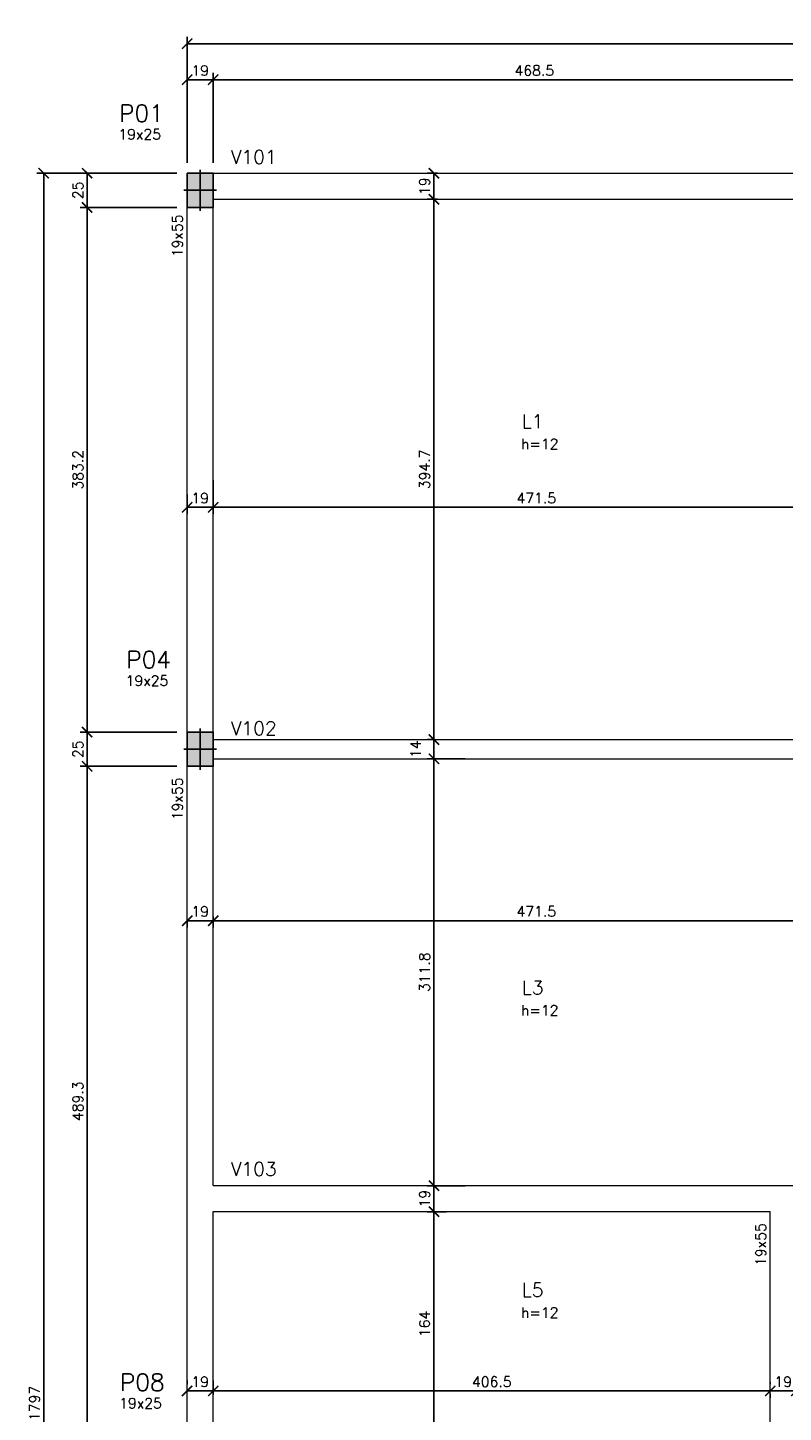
# Model space of a CAD drawing. Header units: centimetres. Extents: x 2886 to 4094, y 1074 to 3107.
# Tile 4 of 6: x 2886 to 3437, y 2096 to 3107. Entities that reach past the tile are written whole.
import ezdxf

# ---------------------------------------------------------------- set-up
doc = ezdxf.new("R2010")
doc.units = ezdxf.units.CM
for name, color, linetype in [('_COTA', 1, 'Continuous'), ('HATCH_2', 253, 'Continuous'), ('Pilares', 5, 'Continuous'), ('Texto Viga', 6, 'Continuous')]:
    doc.layers.add(name, color=color, linetype=linetype)
for name, color, linetype, lineweight in [('Texto Dimensoes', 2, 'Continuous', 9), ('Texto Pilar', 4, 'Continuous', 9), ('Vigas', 3, 'Continuous', 9)]:
    doc.layers.add(name, color=color, linetype=linetype, lineweight=lineweight)
doc.styles.add('R100', font='romans.shx', dxfattribs={"height": 12.5})
doc.styles.add('R60', font='romans.shx', dxfattribs={"height": 7.5})
doc.styles.add('R80', font='romans.shx', dxfattribs={"height": 10})
doc.dimstyles.new('Cotas', dxfattribs={"dimtxt": 7.5, "dimasz": 7.5, "dimexe": 5, "dimexo": 7.5, "dimgap": 3, "dimtad": 1, "dimdec": 1, "dimzin": 12, "dimdsep": 46, "dimtxsty": 'R60', "dimblk": 'ARCHTICK', "dimcen": 0.09, "dimclrd": 256, "dimclre": 256, "dimclrt": 2, "dimaunit": 1, "dimadec": 3, "dimazin": 3, "dimtfac": 1, "dimtdec": 1, "dimtmove": 2, "dimatfit": 2, "dimldrblk": 'ARCHTICK', "dimfxl": 1, "dimtolj": 1, "dimtzin": 0, "dimarcsym": 0})

# ---------------------------------------------------------------- blocks, each defined once
blk = doc.blocks.new('_ArchTick')
at = {"color": 0, "linetype": 'ByBlock', "const_width": 0.15}
blk.add_lwpolyline([(-0.5, -0.5), (0.5, 0.5)], dxfattribs=at)
blk = doc.blocks.new('*D146')
at = {"layer": '_COTA', "lineweight": -2, "transparency": 16777216}
for p, q in [((2994.6, 2567.4), (2924.1, 2567.4)), ((2929.1, 2078.1), (2929.1, 2567.4)), ((2994.6, 2078.1), (2924.1, 2078.1))]:
    blk.add_line(p, q, dxfattribs=at)
at = {"layer": 'Defpoints', "color": 0, "transparency": 16777216}
for p in [(2929.1, 2567.4), (3002.1, 2567.4), (3002.1, 2078.1)]:
    blk.add_point(p, dxfattribs=at)
at = {"layer": '_COTA', "lineweight": -2, "transparency": 16777216, "xscale": 7.5, "yscale": 7.5, "zscale": 7.5}
for p, rotation in [((2929.1, 2567.4), 90), ((2929.1, 2078.1), 270)]:
    blk.add_blockref('_ArchTick', p, dxfattribs=dict(at, rotation=rotation))
at = {"layer": '_COTA', "color": 2, "transparency": 16777216, "insert": (2922.4, 2322.8), "char_height": 7.5, "attachment_point": 5, "rotation": 90, "style": 'R60'}
blk.add_mtext('\\A1;489.3', dxfattribs=at)
blk = doc.blocks.new('*D147')
at = {"layer": '_COTA', "lineweight": -2, "transparency": 16777216}
for p, q in [((2994.6, 2592.4), (2924.1, 2592.4)), ((2929.1, 2592.4), (2929.1, 2567.4)), ((2994.6, 2567.4), (2924.1, 2567.4))]:
    blk.add_line(p, q, dxfattribs=at)
at = {"layer": 'Defpoints', "color": 0, "transparency": 16777216}
for p in [(3002.1, 2592.4), (2929.1, 2567.4), (3002.1, 2567.4)]:
    blk.add_point(p, dxfattribs=at)
at = {"layer": '_COTA', "lineweight": -2, "transparency": 16777216, "xscale": 7.5, "yscale": 7.5, "zscale": 7.5}
for p, rotation in [((2929.1, 2592.4), 90), ((2929.1, 2567.4), 270)]:
    blk.add_blockref('_ArchTick', p, dxfattribs=dict(at, rotation=rotation))
at = {"layer": '_COTA', "color": 2, "transparency": 16777216, "insert": (2922.4, 2579.9), "char_height": 7.5, "attachment_point": 5, "rotation": 90, "style": 'R60'}
blk.add_mtext('\\A1;25', dxfattribs=at)
blk = doc.blocks.new('*D148')
at = {"layer": '_COTA', "lineweight": -2, "transparency": 16777216}
for p, q in [((2994.6, 2975.6), (2924.1, 2975.6)), ((2929.1, 2592.4), (2929.1, 2975.6)), ((2994.6, 2592.4), (2924.1, 2592.4))]:
    blk.add_line(p, q, dxfattribs=at)
at = {"layer": 'Defpoints', "color": 0, "transparency": 16777216}
for p in [(2929.1, 2975.6), (3002.1, 2975.6), (3002.1, 2592.4)]:
    blk.add_point(p, dxfattribs=at)
at = {"layer": '_COTA', "lineweight": -2, "transparency": 16777216, "xscale": 7.5, "yscale": 7.5, "zscale": 7.5}
for p, rotation in [((2929.1, 2975.6), 90), ((2929.1, 2592.4), 270)]:
    blk.add_blockref('_ArchTick', p, dxfattribs=dict(at, rotation=rotation))
at = {"layer": '_COTA', "color": 2, "transparency": 16777216, "insert": (2922.4, 2784), "char_height": 7.5, "attachment_point": 5, "rotation": 90, "style": 'R60'}
blk.add_mtext('\\A1;383.2', dxfattribs=at)
blk = doc.blocks.new('*D149')
at = {"layer": '_COTA', "lineweight": -2, "transparency": 16777216}
for p, q in [((2994.6, 3000.6), (2924.1, 3000.6)), ((2929.1, 3000.6), (2929.1, 2975.6)), ((2994.6, 2975.6), (2924.1, 2975.6))]:
    blk.add_line(p, q, dxfattribs=at)
at = {"layer": 'Defpoints', "color": 0, "transparency": 16777216}
for p in [(3002.1, 3000.6), (2929.1, 2975.6), (3002.1, 2975.6)]:
    blk.add_point(p, dxfattribs=at)
at = {"layer": '_COTA', "lineweight": -2, "transparency": 16777216, "xscale": 7.5, "yscale": 7.5, "zscale": 7.5}
for p, rotation in [((2929.1, 3000.6), 90), ((2929.1, 2975.6), 270)]:
    blk.add_blockref('_ArchTick', p, dxfattribs=dict(at, rotation=rotation))
at = {"layer": '_COTA', "color": 2, "transparency": 16777216, "insert": (2922.4, 2988.1), "char_height": 7.5, "attachment_point": 5, "rotation": 90, "style": 'R60'}
blk.add_mtext('\\A1;25', dxfattribs=at)
blk = doc.blocks.new('*D150')
at = {"layer": '_COTA', "lineweight": -2, "transparency": 16777216}
for p, q in [((2994.6, 3000.6), (2892.4, 3000.6)), ((2897.4, 3000.6), (2897.4, 1203.6)), ((2994.6, 1203.6), (2892.4, 1203.6))]:
    blk.add_line(p, q, dxfattribs=at)
at = {"layer": 'Defpoints', "color": 0, "transparency": 16777216}
for p in [(3002.1, 3000.6), (2897.4, 1203.6), (3002.1, 1203.6)]:
    blk.add_point(p, dxfattribs=at)
at = {"layer": '_COTA', "lineweight": -2, "transparency": 16777216, "xscale": 7.5, "yscale": 7.5, "zscale": 7.5}
for p, rotation in [((2897.4, 3000.6), 90), ((2897.4, 1203.6), 270)]:
    blk.add_blockref('_ArchTick', p, dxfattribs=dict(at, rotation=rotation))
at = {"layer": '_COTA', "color": 2, "transparency": 16777216, "insert": (2890.7, 2102.1), "char_height": 7.5, "attachment_point": 5, "rotation": 90, "style": 'R60'}
blk.add_mtext('\\A1;1797', dxfattribs=at)
blk = doc.blocks.new('*D151')
at = {"layer": '_COTA', "lineweight": -2, "transparency": 16777216}
for p, q in [((3002.1, 3008.1), (3002.1, 3073.9)), ((3002.1, 3068.9), (3021.1, 3068.9)), ((3021.1, 3008.1), (3021.1, 3073.9))]:
    blk.add_line(p, q, dxfattribs=at)
at = {"layer": 'Defpoints', "color": 0, "transparency": 16777216}
for p in [(3021.1, 3068.9), (3002.1, 3000.6), (3021.1, 3000.6)]:
    blk.add_point(p, dxfattribs=at)
at = {"layer": '_COTA', "lineweight": -2, "transparency": 16777216, "xscale": 7.5, "yscale": 7.5, "zscale": 7.5, "rotation": 180}
blk.add_blockref('_ArchTick', (3002.1, 3068.9), dxfattribs=at)
at = {"layer": '_COTA', "lineweight": -2, "transparency": 16777216, "xscale": 7.5, "yscale": 7.5, "zscale": 7.5}
blk.add_blockref('_ArchTick', (3021.1, 3068.9), dxfattribs=at)
at = {"layer": '_COTA', "color": 2, "transparency": 16777216, "insert": (3011.6, 3075.6), "char_height": 7.5, "attachment_point": 5, "style": 'R60'}
blk.add_mtext('\\A1;19', dxfattribs=at)
blk = doc.blocks.new('*D152')
at = {"layer": '_COTA', "lineweight": -2, "transparency": 16777216}
for p, q in [((3021.1, 3008.1), (3021.1, 3073.9)), ((3021.1, 3068.9), (3489.6, 3068.9)), ((3489.6, 3008.1), (3489.6, 3073.9))]:
    blk.add_line(p, q, dxfattribs=at)
at = {"layer": 'Defpoints', "color": 0, "transparency": 16777216}
for p in [(3489.6, 3068.9), (3021.1, 3000.6), (3489.6, 3000.6)]:
    blk.add_point(p, dxfattribs=at)
at = {"layer": '_COTA', "lineweight": -2, "transparency": 16777216, "xscale": 7.5, "yscale": 7.5, "zscale": 7.5, "rotation": 180}
blk.add_blockref('_ArchTick', (3021.1, 3068.9), dxfattribs=at)
at = {"layer": '_COTA', "lineweight": -2, "transparency": 16777216, "xscale": 7.5, "yscale": 7.5, "zscale": 7.5}
blk.add_blockref('_ArchTick', (3489.6, 3068.9), dxfattribs=at)
at = {"layer": '_COTA', "color": 2, "transparency": 16777216, "insert": (3255.4, 3075.6), "char_height": 7.5, "attachment_point": 5, "style": 'R60'}
blk.add_mtext('\\A1;468.5', dxfattribs=at)
blk = doc.blocks.new('*D156')
at = {"layer": '_COTA', "lineweight": -2, "transparency": 16777216}
for p, q in [((3002.1, 3008.1), (3002.1, 3100.2)), ((4002.1, 3095.2), (3002.1, 3095.2)), ((4002.1, 3008.1), (4002.1, 3100.2))]:
    blk.add_line(p, q, dxfattribs=at)
at = {"layer": 'Defpoints', "color": 0, "transparency": 16777216}
for p in [(3002.1, 3095.2), (3002.1, 3000.6), (4002.1, 3000.6)]:
    blk.add_point(p, dxfattribs=at)
at = {"layer": '_COTA', "lineweight": -2, "transparency": 16777216, "xscale": 7.5, "yscale": 7.5, "zscale": 7.5, "rotation": 180}
blk.add_blockref('_ArchTick', (3002.1, 3095.2), dxfattribs=at)
at = {"layer": '_COTA', "lineweight": -2, "transparency": 16777216, "xscale": 7.5, "yscale": 7.5, "zscale": 7.5}
blk.add_blockref('_ArchTick', (4002.1, 3095.2), dxfattribs=at)
at = {"layer": '_COTA', "color": 2, "transparency": 16777216, "insert": (3502.1, 3102), "char_height": 7.5, "attachment_point": 5, "style": 'R60'}
blk.add_mtext('\\A1;1000', dxfattribs=at)
blk = doc.blocks.new('*D162')
at = {"layer": '_COTA', "lineweight": -2, "transparency": 16777216}
for p, q in [((3002.1, 2765.9), (3002.1, 2751.6)), ((3021.1, 2765.9), (3021.1, 2751.6)), ((3002.1, 2756.6), (3021.1, 2756.6))]:
    blk.add_line(p, q, dxfattribs=at)
at = {"layer": 'Defpoints', "color": 0, "transparency": 16777216}
for p in [(3002.1, 2773.4), (3021.1, 2773.4), (3021.1, 2756.6)]:
    blk.add_point(p, dxfattribs=at)
at = {"layer": '_COTA', "lineweight": -2, "transparency": 16777216, "xscale": 7.5, "yscale": 7.5, "zscale": 7.5, "rotation": 180}
blk.add_blockref('_ArchTick', (3002.1, 2756.6), dxfattribs=at)
at = {"layer": '_COTA', "lineweight": -2, "transparency": 16777216, "xscale": 7.5, "yscale": 7.5, "zscale": 7.5}
blk.add_blockref('_ArchTick', (3021.1, 2756.6), dxfattribs=at)
at = {"layer": '_COTA', "color": 2, "transparency": 16777216, "insert": (3011.6, 2763.3), "char_height": 7.5, "attachment_point": 5, "style": 'R60'}
blk.add_mtext('\\A1;19', dxfattribs=at)
blk = doc.blocks.new('*D163')
at = {"layer": '_COTA', "lineweight": -2, "transparency": 16777216}
for p, q in [((3021.1, 2776.5), (3021.1, 2751.6)), ((3492.6, 2776.5), (3492.6, 2751.6)), ((3021.1, 2756.6), (3492.6, 2756.6))]:
    blk.add_line(p, q, dxfattribs=at)
at = {"layer": 'Defpoints', "color": 0, "transparency": 16777216}
for p in [(3021.1, 2784), (3492.6, 2784), (3492.6, 2756.6)]:
    blk.add_point(p, dxfattribs=at)
at = {"layer": '_COTA', "lineweight": -2, "transparency": 16777216, "xscale": 7.5, "yscale": 7.5, "zscale": 7.5, "rotation": 180}
blk.add_blockref('_ArchTick', (3021.1, 2756.6), dxfattribs=at)
at = {"layer": '_COTA', "lineweight": -2, "transparency": 16777216, "xscale": 7.5, "yscale": 7.5, "zscale": 7.5}
blk.add_blockref('_ArchTick', (3492.6, 2756.6), dxfattribs=at)
at = {"layer": '_COTA', "color": 2, "transparency": 16777216, "insert": (3256.9, 2763.3), "char_height": 7.5, "attachment_point": 5, "style": 'R60'}
blk.add_mtext('\\A1;471.5', dxfattribs=at)
blk = doc.blocks.new('*D106')
at = {"layer": '_COTA', "lineweight": -2, "transparency": 16777216}
for p, q in [((3182.6, 2586.9), (3177.2, 2586.9)), ((3182.2, 2572.9), (3182.2, 2586.9)), ((3182.6, 2572.9), (3177.2, 2572.9))]:
    blk.add_line(p, q, dxfattribs=at)
at = {"layer": 'Defpoints', "color": 0, "transparency": 16777216}
for p in [(3182.2, 2586.9), (3190.1, 2586.9), (3190.1, 2572.9)]:
    blk.add_point(p, dxfattribs=at)
at = {"layer": '_COTA', "lineweight": -2, "transparency": 16777216, "xscale": 7.5, "yscale": 7.5, "zscale": 7.5}
for p, rotation in [((3182.2, 2586.9), 90), ((3182.2, 2572.9), 270)]:
    blk.add_blockref('_ArchTick', p, dxfattribs=dict(at, rotation=rotation))
at = {"layer": '_COTA', "color": 2, "transparency": 16777216, "insert": (3168.9, 2579.9), "char_height": 7.5, "attachment_point": 5, "rotation": 90, "style": 'R60'}
blk.add_mtext('\\A1;14', dxfattribs=at)
blk = doc.blocks.new('*D107')
at = {"layer": '_COTA', "lineweight": -2, "transparency": 16777216}
for p, q in [((3182.8, 2981.6), (3177.2, 2981.6)), ((3182.2, 2586.9), (3182.2, 2981.6)), ((3182.8, 2586.9), (3177.2, 2586.9))]:
    blk.add_line(p, q, dxfattribs=at)
at = {"layer": 'Defpoints', "color": 0, "transparency": 16777216}
for p in [(3182.2, 2981.6), (3190.3, 2981.6), (3190.3, 2586.9)]:
    blk.add_point(p, dxfattribs=at)
at = {"layer": '_COTA', "lineweight": -2, "transparency": 16777216, "xscale": 7.5, "yscale": 7.5, "zscale": 7.5}
for p, rotation in [((3182.2, 2981.6), 90), ((3182.2, 2586.9), 270)]:
    blk.add_blockref('_ArchTick', p, dxfattribs=dict(at, rotation=rotation))
at = {"layer": '_COTA', "color": 2, "transparency": 16777216, "insert": (3175.4, 2784.3), "char_height": 7.5, "attachment_point": 5, "rotation": 90, "style": 'R60'}
blk.add_mtext('\\A1;394.7', dxfattribs=at)
blk = doc.blocks.new('*D108')
at = {"layer": '_COTA', "lineweight": -2, "transparency": 16777216}
for p, q in [((3184.9, 3000.6), (3177.2, 3000.6)), ((3182.2, 2981.6), (3182.2, 3000.6)), ((3184.9, 2981.6), (3177.2, 2981.6))]:
    blk.add_line(p, q, dxfattribs=at)
at = {"layer": 'Defpoints', "color": 0, "transparency": 16777216}
for p in [(3182.2, 3000.6), (3192.4, 3000.6), (3192.4, 2981.6)]:
    blk.add_point(p, dxfattribs=at)
at = {"layer": '_COTA', "lineweight": -2, "transparency": 16777216, "xscale": 7.5, "yscale": 7.5, "zscale": 7.5}
for p, rotation in [((3182.2, 3000.6), 90), ((3182.2, 2981.6), 270)]:
    blk.add_blockref('_ArchTick', p, dxfattribs=dict(at, rotation=rotation))
at = {"layer": '_COTA', "color": 2, "transparency": 16777216, "insert": (3175.4, 2991.1), "char_height": 7.5, "attachment_point": 5, "rotation": 90, "style": 'R60'}
blk.add_mtext('\\A1;19', dxfattribs=at)
blk = doc.blocks.new('*D109')
at = {"layer": '_COTA', "lineweight": -2, "transparency": 16777216}
for p, q in [((3205, 2572.9), (3177.2, 2572.9)), ((3182.2, 2572.9), (3182.2, 2261.1)), ((3205, 2261.1), (3177.2, 2261.1))]:
    blk.add_line(p, q, dxfattribs=at)
at = {"layer": 'Defpoints', "color": 0, "transparency": 16777216}
for p in [(3212.5, 2572.9), (3182.2, 2261.1), (3212.5, 2261.1)]:
    blk.add_point(p, dxfattribs=at)
at = {"layer": '_COTA', "lineweight": -2, "transparency": 16777216, "xscale": 7.5, "yscale": 7.5, "zscale": 7.5}
for p, rotation in [((3182.2, 2572.9), 90), ((3182.2, 2261.1), 270)]:
    blk.add_blockref('_ArchTick', p, dxfattribs=dict(at, rotation=rotation))
at = {"layer": '_COTA', "color": 2, "transparency": 16777216, "insert": (3175.4, 2417), "char_height": 7.5, "attachment_point": 5, "rotation": 90, "style": 'R60'}
blk.add_mtext('\\A1;311.8', dxfattribs=at)
blk = doc.blocks.new('*D124')
at = {"layer": '_COTA', "lineweight": -2, "transparency": 16777216}
for p, q in [((3188.9, 2261.1), (3177.2, 2261.1)), ((3182.2, 2242.1), (3182.2, 2261.1)), ((3188.9, 2242.1), (3177.2, 2242.1))]:
    blk.add_line(p, q, dxfattribs=at)
at = {"layer": 'Defpoints', "color": 0, "transparency": 16777216}
for p in [(3182.2, 2261.1), (3196.4, 2261.1), (3196.4, 2242.1)]:
    blk.add_point(p, dxfattribs=at)
at = {"layer": '_COTA', "lineweight": -2, "transparency": 16777216, "xscale": 7.5, "yscale": 7.5, "zscale": 7.5}
for p, rotation in [((3182.2, 2261.1), 90), ((3182.2, 2242.1), 270)]:
    blk.add_blockref('_ArchTick', p, dxfattribs=dict(at, rotation=rotation))
at = {"layer": '_COTA', "color": 2, "transparency": 16777216, "insert": (3175.4, 2251.6), "char_height": 7.5, "attachment_point": 5, "rotation": 90, "style": 'R60'}
blk.add_mtext('\\A1;19', dxfattribs=at)
blk = doc.blocks.new('*D125')
at = {"layer": '_COTA', "lineweight": -2, "transparency": 16777216}
for p, q in [((3191.4, 2242.1), (3177.2, 2242.1)), ((3182.2, 2078.1), (3182.2, 2242.1)), ((3191.4, 2078.1), (3177.2, 2078.1))]:
    blk.add_line(p, q, dxfattribs=at)
at = {"layer": 'Defpoints', "color": 0, "transparency": 16777216}
for p in [(3182.2, 2242.1), (3198.9, 2242.1), (3198.9, 2078.1)]:
    blk.add_point(p, dxfattribs=at)
at = {"layer": '_COTA', "lineweight": -2, "transparency": 16777216, "xscale": 7.5, "yscale": 7.5, "zscale": 7.5}
for p, rotation in [((3182.2, 2242.1), 90), ((3182.2, 2078.1), 270)]:
    blk.add_blockref('_ArchTick', p, dxfattribs=dict(at, rotation=rotation))
at = {"layer": '_COTA', "color": 2, "transparency": 16777216, "insert": (3175.4, 2160.1), "char_height": 7.5, "attachment_point": 5, "rotation": 90, "style": 'R60'}
blk.add_mtext('\\A1;164', dxfattribs=at)
blk = doc.blocks.new('*D179')
at = {"layer": '_COTA', "lineweight": -2, "transparency": 16777216}
for p, q in [((3002.1, 2454.6), (3021.1, 2454.6)), ((3002.1, 2454.3), (3002.1, 2449.6)), ((3021.1, 2454.3), (3021.1, 2449.6))]:
    blk.add_line(p, q, dxfattribs=at)
at = {"layer": 'Defpoints', "color": 0, "transparency": 16777216}
for p in [(3002.1, 2461.8), (3021.1, 2461.8), (3021.1, 2454.6)]:
    blk.add_point(p, dxfattribs=at)
at = {"layer": '_COTA', "lineweight": -2, "transparency": 16777216, "xscale": 7.5, "yscale": 7.5, "zscale": 7.5, "rotation": 180}
blk.add_blockref('_ArchTick', (3002.1, 2454.6), dxfattribs=at)
at = {"layer": '_COTA', "lineweight": -2, "transparency": 16777216, "xscale": 7.5, "yscale": 7.5, "zscale": 7.5}
blk.add_blockref('_ArchTick', (3021.1, 2454.6), dxfattribs=at)
at = {"layer": '_COTA', "color": 2, "transparency": 16777216, "insert": (3011.6, 2461.4), "char_height": 7.5, "attachment_point": 5, "style": 'R60'}
blk.add_mtext('\\A1;19', dxfattribs=at)
blk = doc.blocks.new('*D180')
at = {"layer": '_COTA', "lineweight": -2, "transparency": 16777216}
for p, q in [((3021.1, 2457.6), (3021.1, 2449.6)), ((3492.6, 2457.6), (3492.6, 2449.6)), ((3021.1, 2454.6), (3492.6, 2454.6))]:
    blk.add_line(p, q, dxfattribs=at)
at = {"layer": 'Defpoints', "color": 0, "transparency": 16777216}
for p in [(3021.1, 2465.1), (3492.6, 2465.1), (3492.6, 2454.6)]:
    blk.add_point(p, dxfattribs=at)
at = {"layer": '_COTA', "lineweight": -2, "transparency": 16777216, "xscale": 7.5, "yscale": 7.5, "zscale": 7.5, "rotation": 180}
blk.add_blockref('_ArchTick', (3021.1, 2454.6), dxfattribs=at)
at = {"layer": '_COTA', "lineweight": -2, "transparency": 16777216, "xscale": 7.5, "yscale": 7.5, "zscale": 7.5}
blk.add_blockref('_ArchTick', (3492.6, 2454.6), dxfattribs=at)
at = {"layer": '_COTA', "color": 2, "transparency": 16777216, "insert": (3256.9, 2461.4), "char_height": 7.5, "attachment_point": 5, "style": 'R60'}
blk.add_mtext('\\A1;471.5', dxfattribs=at)
blk = doc.blocks.new('*D184')
at = {"layer": '_COTA', "lineweight": -2, "transparency": 16777216}
for p, q in [((3002.1, 2118.7), (3002.1, 2116.2)), ((3021.1, 2118.7), (3021.1, 2116.2)), ((3002.1, 2111.2), (3021.1, 2111.2))]:
    blk.add_line(p, q, dxfattribs=at)
at = {"layer": 'Defpoints', "color": 0, "transparency": 16777216}
for p in [(3002.1, 2111.2), (3021.1, 2111.2), (3021.1, 2111.2)]:
    blk.add_point(p, dxfattribs=at)
at = {"layer": '_COTA', "lineweight": -2, "transparency": 16777216, "xscale": 7.5, "yscale": 7.5, "zscale": 7.5, "rotation": 180}
blk.add_blockref('_ArchTick', (3002.1, 2111.2), dxfattribs=at)
at = {"layer": '_COTA', "lineweight": -2, "transparency": 16777216, "xscale": 7.5, "yscale": 7.5, "zscale": 7.5}
blk.add_blockref('_ArchTick', (3021.1, 2111.2), dxfattribs=at)
at = {"layer": '_COTA', "color": 2, "transparency": 16777216, "insert": (3011.6, 2117.9), "char_height": 7.5, "attachment_point": 5, "style": 'R60'}
blk.add_mtext('\\A1;19', dxfattribs=at)
blk = doc.blocks.new('*D185')
at = {"layer": '_COTA', "lineweight": -2, "transparency": 16777216}
for p, q in [((3021.1, 2108.3), (3021.1, 2116.2)), ((3427.6, 2117.5), (3427.6, 2116.2)), ((3021.1, 2111.2), (3427.6, 2111.2))]:
    blk.add_line(p, q, dxfattribs=at)
at = {"layer": 'Defpoints', "color": 0, "transparency": 16777216}
for p in [(3427.6, 2111.2), (3427.6, 2110), (3021.1, 2100.8)]:
    blk.add_point(p, dxfattribs=at)
at = {"layer": '_COTA', "lineweight": -2, "transparency": 16777216, "xscale": 7.5, "yscale": 7.5, "zscale": 7.5, "rotation": 180}
blk.add_blockref('_ArchTick', (3021.1, 2111.2), dxfattribs=at)
at = {"layer": '_COTA', "lineweight": -2, "transparency": 16777216, "xscale": 7.5, "yscale": 7.5, "zscale": 7.5}
blk.add_blockref('_ArchTick', (3427.6, 2111.2), dxfattribs=at)
at = {"layer": '_COTA', "color": 2, "transparency": 16777216, "insert": (3224.4, 2117.9), "char_height": 7.5, "attachment_point": 5, "style": 'R60'}
blk.add_mtext('\\A1;406.5', dxfattribs=at)
blk = doc.blocks.new('*D186')
at = {"layer": '_COTA', "lineweight": -2, "transparency": 16777216}
for p, q in [((3427.6, 2111.2), (3446.6, 2111.2)), ((3427.6, 2109.4), (3427.6, 2106.2)), ((3446.6, 2109.4), (3446.6, 2106.2))]:
    blk.add_line(p, q, dxfattribs=at)
at = {"layer": 'Defpoints', "color": 0, "transparency": 16777216}
for p in [(3427.6, 2116.9), (3446.6, 2116.9), (3446.6, 2111.2)]:
    blk.add_point(p, dxfattribs=at)
at = {"layer": '_COTA', "lineweight": -2, "transparency": 16777216, "xscale": 7.5, "yscale": 7.5, "zscale": 7.5, "rotation": 180}
blk.add_blockref('_ArchTick', (3427.6, 2111.2), dxfattribs=at)
at = {"layer": '_COTA', "lineweight": -2, "transparency": 16777216, "xscale": 7.5, "yscale": 7.5, "zscale": 7.5}
blk.add_blockref('_ArchTick', (3446.6, 2111.2), dxfattribs=at)
at = {"layer": '_COTA', "color": 2, "transparency": 16777216, "insert": (3437.1, 2117.9), "char_height": 7.5, "attachment_point": 5, "style": 'R60'}
blk.add_mtext('\\A1;19', dxfattribs=at)
blk = doc.blocks.new('P 19x25')
at = {"layer": 'Pilares'}
blk.add_lwpolyline([(-9.5, 12.5), (-9.5, -12.5), (9.5, -12.5), (9.5, 12.5)], close=True, dxfattribs=at)
at = {"layer": 'Pilares', "color": 1}
for points in [[(0, 15), (0, -15)], [(-12, 0), (12, 0)]]:
    blk.add_lwpolyline(points, dxfattribs=at)

msp = doc.modelspace()

# ---------------------------------------------------------------- hatches: boundary and pattern name
at = {"layer": 'HATCH_2'}
h = msp.add_hatch(color=256, dxfattribs=at)
h.dxf.hatch_style = 1
h.paths.add_polyline_path([(3002.11, 3000.62), (3002.11, 2975.62), (3021.11, 2975.62), (3021.11, 3000.62)])
h = msp.add_hatch(color=256, dxfattribs=at)
h.dxf.hatch_style = 1
h.paths.add_polyline_path([(3002.11, 2592.43), (3002.11, 2567.43), (3021.11, 2567.43), (3021.11, 2592.43)])

# ---------------------------------------------------------------- linework, layer by layer
at = {"layer": 'Vigas'}
for points in [[(3021.11, 3000.62), (3489.61, 3000.62)], [(3002.11, 2592.43), (3002.11, 2975.62)], [(3021.11, 2981.62), (3489.61, 2981.62)], [(3021.11, 2592.43), (3021.11, 2975.62)], [(3021.11, 2586.93), (3492.61, 2586.93)], [(3021.11, 2572.93), (3492.61, 2572.93)], [(3002.11, 2078.12), (3002.11, 2567.43)], [(3021.11, 2261.12), (3021.11, 2567.43)], [(3021.11, 2261.12), (3487.11, 2261.12)], [(3021.11, 2078.12), (3021.11, 2242.12)], [(3021.11, 2242.12), (3427.61, 2242.12)], [(3427.61, 2078.12), (3427.61, 2242.12)]]:
    msp.add_lwpolyline(points, dxfattribs=at)

# ---------------------------------------------------------------- block references
at = {"layer": 'Pilares', "color": 7}
for p in [(3011.61, 2988.12), (3011.61, 2579.93)]:
    msp.add_blockref('P 19x25', p, dxfattribs=at)

# ---------------------------------------------------------------- texts
at = {"layer": 'Texto Dimensoes', "char_height": 7.5, "attachment_point": 1, "style": 'R60'}
for s, width, insert in [('{\\C2;19x25}', 1.0016, (2951.88, 3032.79)), ('{\\C2;h=12}', 7.5, (3245.74, 2806.57)), ('{\\C2;19x25}', 1.0016, (2957.17, 2633.7)), ('{\\C2;h=12}', 7.5, (3245.74, 2392.89)), ('{\\C2;h=12}', 7.5, (3245.74, 2172.17)), ('{\\C2;19x25}', 1.0016, (2952.46, 2105.91))]:
    msp.add_mtext_dynamic_manual_height_columns(s, width=width, gutter_width=1, heights=[0], dxfattribs=dict(at, insert=insert))
at = {"layer": 'Texto Dimensoes', "char_height": 7.5, "attachment_point": 1, "rotation": 90, "style": 'R60'}
for insert in [(2991.27, 2939.28), (2991.27, 2528.08), (3416.92, 2202.51)]:
    msp.add_mtext_dynamic_manual_height_columns('{\\C2;19x55}', width=1.0016, gutter_width=1, heights=[0], dxfattribs=dict(at, insert=insert))
at = {"layer": 'Texto Pilar', "char_height": 12.5, "attachment_point": 1, "style": 'R100'}
for s, insert in [('P01', (2952.42, 3050.64)), ('P04', (2957.7, 2651.55)), ('P08', (2952.99, 2123.76))]:
    msp.add_mtext_dynamic_manual_height_columns(s, width=1.0016, gutter_width=1, heights=[0], dxfattribs=dict(at, insert=insert))
at = {"layer": 'Texto Viga', "style": 'R80'}
for s, p in [('V101', (3034, 3007.39)), ('V102', (3034, 2590.08)), ('V103', (3034, 2268.23))]:
    msp.add_text(s, height=10, dxfattribs=at).set_placement(p)
at = {"layer": 'Texto Viga', "char_height": 10, "attachment_point": 1, "style": 'R80'}
for s, insert in [('L1', (3246.28, 2824.43)), ('L3', (3246.28, 2410.75)), ('L5', (3246.28, 2190.02))]:
    msp.add_mtext_dynamic_manual_height_columns(s, width=1.0016, gutter_width=1, heights=[0], dxfattribs=dict(at, insert=insert))

# ---------------------------------------------------------------- dimensions: what is measured, and where the dimension line sits
at = {"layer": '_COTA'}
for base, p1, p2, picture, middle in [((3002.11, 3095.22), (4002.11, 3000.62), (3002.11, 3000.62), '*D156', (3502.11, 3101.97)), ((3021.11, 3068.89), (3002.11, 3000.62), (3021.11, 3000.62), '*D151', (3011.61, 3075.64)), ((3489.61, 3068.89), (3021.11, 3000.62), (3489.61, 3000.62), '*D152', (3255.36, 3075.64)), ((3492.61, 2756.59), (3021.11, 2784.03), (3492.61, 2784.03), '*D163', (3256.86, 2763.34)), ((3021.11, 2756.59), (3002.11, 2773.37), (3021.11, 2773.37), '*D162', (3011.61, 2763.34)), ((3021.11, 2454.64), (3002.11, 2461.75), (3021.11, 2461.75), '*D179', (3011.61, 2461.39)), ((3492.61, 2454.64), (3021.11, 2465.14), (3492.61, 2465.14), '*D180', (3256.86, 2461.39)), ((3021.11, 2111.18), (3002.11, 2111.18), (3021.11, 2111.18), '*D184', (3011.61, 2117.93)), ((3427.61, 2111.18), (3021.11, 2100.77), (3427.61, 2110.02), '*D185', (3224.36, 2117.93)), ((3446.61, 2111.18), (3427.61, 2116.85), (3446.61, 2116.85), '*D186', (3437.11, 2117.93))]:
    dim = msp.add_linear_dim(base=base, p1=p1, p2=p2, dimstyle='Cotas', dxfattribs=at)
    dim.commit()
    dim.dimension.update_dxf_attribs({"geometry": picture, "text_midpoint": middle})
for base, p1, p2, picture, middle in [((2897.42, 1203.62), (3002.11, 3000.62), (3002.11, 1203.62), '*D150', (2890.67, 2102.12)), ((2929.14, 2975.62), (3002.11, 3000.62), (3002.11, 2975.62), '*D149', (2922.39, 2988.12)), ((3182.2, 3000.62), (3192.36, 2981.62), (3192.36, 3000.62), '*D108', (3175.45, 2991.12)), ((3182.2, 2981.62), (3190.35, 2586.93), (3190.35, 2981.62), '*D107', (3175.45, 2784.28)), ((2929.14, 2975.62), (3002.11, 2592.43), (3002.11, 2975.62), '*D148', (2922.39, 2784.03)), ((2929.14, 2567.43), (3002.11, 2592.43), (3002.11, 2567.43), '*D147', (2922.39, 2579.93)), ((3182.2, 2586.93), (3190.06, 2572.93), (3190.06, 2586.93), '*D106', (3168.95, 2579.93)), ((2929.14, 2567.43), (3002.11, 2078.12), (3002.11, 2567.43), '*D146', (2922.39, 2322.78)), ((3182.2, 2261.12), (3212.51, 2572.93), (3212.51, 2261.12), '*D109', (3175.45, 2417.03)), ((3182.2, 2261.12), (3196.41, 2242.12), (3196.41, 2261.12), '*D124', (3175.45, 2251.62)), ((3182.2, 2242.12), (3198.86, 2078.12), (3198.86, 2242.12), '*D125', (3175.45, 2160.12))]:
    dim = msp.add_linear_dim(base=base, p1=p1, p2=p2, angle=90, dimstyle='Cotas', dxfattribs=at)
    dim.commit()
    dim.dimension.update_dxf_attribs({"geometry": picture, "text_midpoint": middle})

doc.saveas('drawing.dxf')
